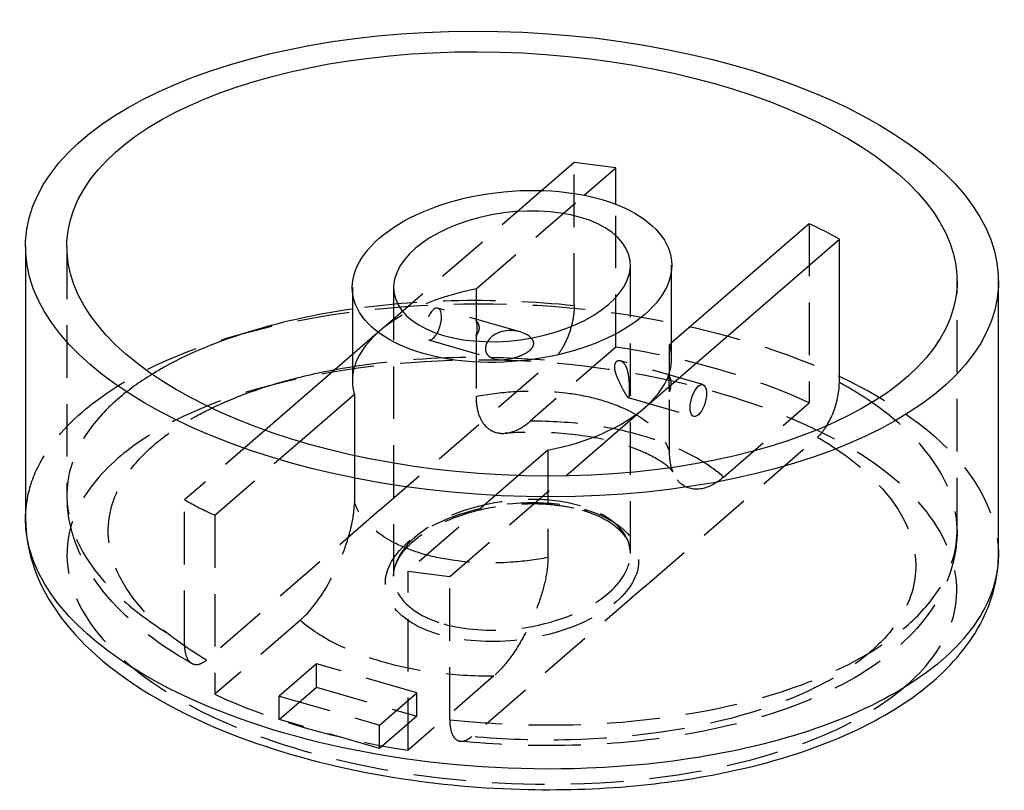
# Model space of a CAD drawing. Header units: millimetres. Extents: x -59 to 59, y -25 to 68.
import ezdxf

# ---------------------------------------------------------------- set-up
doc = ezdxf.new("R2010")
doc.units = ezdxf.units.MM
doc.linetypes.add('HIDDEN', pattern=[9.525, 6.35, -3.175])
doc.layers.get('0').update_dxf_attribs({"color": 253, "lineweight": 70, "true_color": 0x8faf8f})
doc.layers.add('Hidden', color=98, linetype='Continuous', lineweight=70, true_color=0x054805)

msp = doc.modelspace()

# ---------------------------------------------------------------- linework, layer by layer
at = {"color": 98, "lineweight": -3, "true_color": 0x054805}
for p, q in [((7.52, 51.23), (3.62, 47.85)), ((8.73, 47.27), (12.54, 50.58)), ((12.54, 46.18), (12.54, 50.58)), ((35.93, 43.83), (19.29, 29.42)), ((16.02, 21.59), (39.56, 41.98)), ((39.56, 24.66), (39.56, 41.98)), ((-58.79, 41.09), (-58.79, 8.18)), ((19.29, 27.56), (19.29, 38.82)), ((-19.29, 36.13), (-19.29, 24.87)), ((58.79, 3.94), (58.79, 36.85)), ((-19.29, 28.01), (-29.84, 18.88)), ((-25.64, 17.51), (-19.04, 23.22)), ((-19.04, 23.22), (-19.04, 15.81)), ((6.5, 13.34), (16.02, 21.59)), ((4.34, 16.47), (0.77, 13.38))]:
    msp.add_line(p, q, dxfattribs=at)
for centre, major_axis, ratio in [((0, 38.97), (58.78, -2.74), 0.476596), ((0, 38.97), (-53.78, 2.73), 0.474217), ((0, 37.47), (19.27, 1.88), 0.530644), ((22.52, 22.46), (0.55, 1.92), 0.433013)]:
    msp.add_ellipse(centre, major_axis=major_axis, ratio=ratio, dxfattribs=at)
for major_axis, ratio, start_param, end_param in [((-53.78, 2.73), 0.474217, 4.501078, 4.596142), ((-53.78, 2.73), 0.474217, 3.910036, 4.005101), ((19.27, 1.88), 0.530644, 5.640563, 6.231533), ((19.27, 1.88), 0.530644, 3.08994, 3.25184), ((19.27, 1.88), 0.530644, 4.887693, 5.640563)]:
    msp.add_ellipse((0, 26.21), major_axis=major_axis, ratio=ratio, start_param=start_param, end_param=end_param, dxfattribs=at)
at = {"color": 98, "lineweight": -3, "true_color": 0x054805, "extrusion": (-1.30663e-16, -1.75672e-17, -1)}
msp.add_ellipse((0, 37.47), major_axis=(14.27, 1.92), ratio=0.537084, dxfattribs=at)
at = {"color": 98, "lineweight": -3, "true_color": 0x054805}
for points, knots in [([(-19.28, 33.51), (-23.09, 32.97), (-26.78, 32.2), (-30.25, 31.22), (-34.65, 29.97), (-38.63, 28.39), (-42.04, 26.49), (-42.54, 26.21), (-43.03, 25.93), (-43.5, 25.64)], [-0.26370727, -0.26370727, -0.26370727, -0.26370727, -0.25304807, -0.25304807, -0.25304807, -0.2395566, -0.2395566, -0.2395566, -0.23757849, -0.23757849, -0.23757849, -0.23757849]), ([(0.97, 30.76), (0.84, 30.8), (0.7, 30.83), (0.14, 30.93), (-0.3, 30.94), (-1.04, 30.85), (-1.4, 30.76), (-2.07, 30.46), (-2.38, 30.25), (-2.75, 29.88), (-2.87, 29.73), (-2.96, 29.58)], [0.002432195, 0.002432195, 0.002432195, 0.002432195, 0.002826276, 0.002826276, 0.004074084, 0.004074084, 0.005112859, 0.005112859, 0.006151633, 0.006151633, 0.006692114, 0.006692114, 0.006692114, 0.006692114]), ([(2.33, 30.01), (2.16, 30.19), (1.96, 30.33), (1.52, 30.57), (1.25, 30.68), (0.97, 30.76)], [0.000838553, 0.000838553, 0.000838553, 0.000838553, 0.001578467, 0.001578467, 0.002432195, 0.002432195, 0.002432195, 0.002432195]), ([(-36.3, 21.54), (-33.75, 22.77), (-30.88, 23.83), (-25.73, 25.3), (-23.58, 25.8), (-21.36, 26.21)], [0.2424424, 0.2424424, 0.2424424, 0.2424424, 0.25304807, 0.25304807, 0.26008634, 0.26008634, 0.26008634, 0.26008634]), ([(38.03, 19.4), (38.34, 19.9), (38.62, 20.47), (39.09, 21.69), (39.27, 22.33), (39.51, 23.55), (39.56, 24.13), (39.56, 24.66)], [0.002303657, 0.002303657, 0.002303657, 0.002303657, 0.004348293, 0.004348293, 0.006408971, 0.006408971, 0.008351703, 0.008351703, 0.008351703, 0.008351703]), ([(51.96, -8.94), (48.84, -11.59), (44.81, -13.98), (31.28, -19.51), (20.27, -21.56), (-7.94, -22.65), (-25.07, -19.64), (-47.42, -9.86), (-54.52, -4.21), (-58.3, 4.02), (-58.78, 6.09), (-58.79, 8.18)], [0.000727, 0.000727, 0.000727, 0.000727, 0.317377, 0.317377, 0.902589, 0.902589, 1.795085, 1.795085, 2.46312, 2.46312, 2.67803, 2.67803, 2.67803, 2.67803]), ([(-58.79, 8.18), (-58.79, 6.12), (-58.42, 4.09), (-56.23, -2.03), (-53.3, -5.78), (-45.01, -12.75), (-39.03, -16.05), (-26.34, -20.6), (-20.42, -22.1), (-8.96, -23.95), (-3.53, -24.44), (6.53, -24.65), (11.12, -24.48), (19.86, -23.61), (23.99, -22.94), (33.01, -20.84), (37.71, -19.25), (45.47, -15.52), (48.49, -13.56), (50.93, -11.45)], [0.0000003, 0.0000003, 0.0000003, 0.0000003, 0.0097912, 0.0097912, 0.0306512, 0.0306512, 0.0550451, 0.0550451, 0.0730166, 0.0730166, 0.0881017, 0.0881017, 0.1007488, 0.1007488, 0.1126192, 0.1126192, 0.1279723, 0.1279723, 0.1413105, 0.1413105, 0.1413105, 0.1413105]), ([(50.93, -11.45), (51.17, -11.24), (51.4, -11.03), (54.07, -8.57), (56.09, -5.94), (58.3, -0.74), (58.79, 1.59), (58.79, 3.94)], [0.14131049, 0.14131049, 0.14131049, 0.14131049, 0.14261367, 0.14261367, 0.15664443, 0.15664443, 0.16713135, 0.16713135, 0.16713135, 0.16713135]), ([(58.69, 2.28), (58.51, 0.95), (58.15, -0.36), (56.48, -4.19), (54.56, -6.64), (51.98, -8.92)], [-0.4051599, -0.4051599, -0.4051599, -0.4051599, -0.2678348, -0.2678348, 0, 0, 0, 0])]:
    msp.add_open_spline(points, degree=3, knots=knots, dxfattribs=at)
for points in [[(43.5, 22.23), (42.28, 23.07), (40.96, 23.88), (39.56, 24.66)], [(-58.79, 8.18), (-58.79, 8.73), (-58.75, 9.29), (-58.69, 9.84)], [(51.98, -8.92), (51.98, -8.93), (51.97, -8.93), (51.96, -8.94)]]:
    msp.add_open_spline(points, degree=3, dxfattribs=at)
at = {"layer": 'Hidden', "linetype": 'HIDDEN', "lineweight": -3}
for p, q in [((7.52, 33.91), (7.52, 51.23)), ((3.62, 47.85), (-16.02, 30.84)), ((-4.34, 35.96), (8.73, 47.27)), ((12.54, 28.93), (12.54, 46.18)), ((35.93, 43.83), (35.93, 22.18)), ((-53.79, 41.08), (-53.79, 11.01)), ((14.31, 3.96), (14.31, 38.83)), ((-14.31, 36.11), (-14.31, 1.24)), ((-4.34, 35.96), (-4.34, 32.1)), ((53.79, 6.78), (53.79, 36.86)), ((0.99, 30.75), (-8.97, 33.63)), ((-16.02, 30.84), (-19.29, 28.01)), ((-10.08, 29.78), (-2.16, 27.5)), ((-4.34, 30.28), (-4.34, 22.96)), ((12.54, 28.93), (2.19, 19.96)), ((19.29, 29.42), (19.04, 29.21)), ((19.04, 25.35), (19.04, 29.21)), ((-16.02, 9.19), (4.88, 27.29)), ((23.08, 24.38), (13.12, 27.25)), ((14.05, 22.82), (21.97, 20.53)), ((19.04, 16.21), (19.04, 23.53)), ((25.57, 13.21), (35.93, 22.18)), ((-29.84, 18.88), (-39.56, 10.45)), ((16.02, -0.06), (36.92, 18.04)), ((-35.93, 8.6), (-25.64, 17.51)), ((-19.04, 15.81), (-19.04, 10.23)), ((4.34, 16.47), (4.34, 3.48)), ((0.77, 13.38), (-12.54, 1.85)), ((-7.52, 1.2), (6.5, 13.34)), ((-39.56, -6.87), (-39.56, 10.45)), ((8.26, 9.74), (8.25, 9.74)), ((-16.02, 9.19), (-36.92, -8.91)), ((-35.93, 8.6), (-35.93, -13.05)), ((14.31, 3.96), (14.31, 3.96)), ((-12.54, -19.8), (-12.54, 1.85)), ((-7.52, -16.12), (-7.52, 1.2)), ((16.02, -0.06), (-4.88, -18.16)), ((-25.57, -4.08), (-35.93, -13.05)), ((-23.63, -9.37), (-28.13, -13.26)), ((-11.51, -12.87), (-23.63, -9.37)), ((-23.63, -12.2), (-23.63, -9.37)), ((-2.19, -10.83), (-12.54, -19.8)), ((-28.13, -16.1), (-23.63, -12.2)), ((-23.63, -12.2), (-11.51, -15.7)), ((-16.01, -16.76), (-11.51, -12.87)), ((-11.51, -15.7), (-11.51, -12.87)), ((-28.13, -16.1), (-28.13, -13.26)), ((-28.13, -13.26), (-16.01, -16.76)), ((-16.01, -19.6), (-28.13, -16.1)), ((-11.51, -15.7), (-16.01, -19.6)), ((-16.01, -19.6), (-16.01, -16.76))]:
    msp.add_line(p, q, dxfattribs=at)
for centre, major_axis, ratio, start_param, end_param in [((0, 26.21), (19.27, 1.88), 0.530644, 1.7461, 2.49897), ((-5.19, 30.46), (0.55, 1.92), 0.433013, 4.745882, 5.854901), ((0, 26.21), (19.27, 1.88), 0.530644, 2.49897, 3.08994), ((0, 4.56), (-53.78, 2.73), 0.474217, 4.005101, 4.501078), ((0, 26.21), (19.27, 1.88), 0.530644, 6.231533, 6.393432), ((0, 26.21), (-53.78, 2.73), 0.474217, 0.768444, 0.863508), ((0, 26.21), (-53.78, 2.73), 0.474217, 1.359485, 1.45455), ((0, 4.56), (-53.78, 2.73), 0.474217, 0.863508, 1.359485)]:
    msp.add_ellipse(centre, major_axis=major_axis, ratio=ratio, start_param=start_param, end_param=end_param, dxfattribs=at)
at = {"layer": 'Hidden', "linetype": 'HIDDEN', "lineweight": -3, "extrusion": (-6.66667e-17, 1.9245e-17, -1)}
msp.add_ellipse((-9.52, 31.71), major_axis=(-0.55, -1.92), ratio=0.433013, dxfattribs=at)
msp.add_ellipse((18.19, 23.71), major_axis=(-0.55, -1.92), ratio=0.433013, start_param=3.569877, end_param=4.678896, dxfattribs=at)
at = {"layer": 'Hidden', "linetype": 'HIDDEN', "lineweight": -3}
for points, knots in [([(-51.96, 21.06), (-49.87, 22.87), (-47.3, 24.57), (-31.03, 32.92), (-10.09, 35.46), (25.26, 31.79), (40.83, 26.43), (55.53, 14.56), (58.72, 9.25), (58.79, 3.94)], [-3.141593, -3.141593, -3.141593, -3.141593, -2.924938, -2.924938, -1.932903, -1.932903, -1.015338, -1.015338, -0.462594, -0.462594, -0.462594, -0.462594]), ([(7.52, 33.91), (2.66, 34.43), (-2.33, 34.64), (-7.35, 34.5), (-11.38, 34.4), (-15.4, 34.07), (-19.28, 33.51)], [-0.28822388, -0.28822388, -0.28822388, -0.28822388, -0.27463443, -0.27463443, -0.27463443, -0.26370727, -0.26370727, -0.26370727, -0.26370727]), ([(7.52, 33.91), (7.52, 33.37), (7.46, 32.79), (7.22, 31.58), (7.05, 30.96), (6.59, 29.76), (6.31, 29.18), (5.83, 28.39), (5.65, 28.13), (5.27, 27.66), (5.07, 27.46), (4.88, 27.29)], [0, 0, 0, 0, 0.001863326, 0.001863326, 0.003755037, 0.003755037, 0.005707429, 0.005707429, 0.00681593, 0.00681593, 0.007932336, 0.007932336, 0.007932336, 0.007932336]), ([(-4.34, 32.1), (-4.27, 32.03), (-4.21, 31.96), (-4.04, 31.69), (-3.98, 31.48), (-3.98, 31.26)], [0.012189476, 0.012189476, 0.012189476, 0.012189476, 0.012536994, 0.012536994, 0.013290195, 0.013290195, 0.013290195, 0.013290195]), ([(-3.98, 31.26), (-3.98, 31.04), (-4.04, 30.81), (-4.21, 30.48), (-4.27, 30.38), (-4.34, 30.28)], [0.013290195, 0.013290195, 0.013290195, 0.013290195, 0.014043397, 0.014043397, 0.014390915, 0.014390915, 0.014390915, 0.014390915]), ([(2.63, 29.35), (2.63, 29.47), (2.6, 29.58), (2.51, 29.79), (2.44, 29.89), (2.35, 29.99), (2.34, 30), (2.33, 30.01)], [0, 0, 0, 0, 0.0003946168, 0.0003946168, 0.0007892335, 0.0007892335, 0.0008385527, 0.0008385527, 0.0008385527, 0.0008385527]), ([(-2.96, 29.58), (-2.99, 29.52), (-3.03, 29.46), (-3.16, 29.18), (-3.21, 28.94), (-3.21, 28.73)], [0.0066921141, 0.0066921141, 0.0066921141, 0.0066921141, 0.0068878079, 0.0068878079, 0.0076239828, 0.0076239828, 0.0076239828, 0.0076239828]), ([(-3.21, 28.73), (-3.21, 28.52), (-3.16, 28.31), (-2.95, 27.95), (-2.79, 27.8), (-2.48, 27.61), (-2.33, 27.55), (-2.16, 27.5)], [0.007623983, 0.007623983, 0.007623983, 0.007623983, 0.008360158, 0.008360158, 0.009096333, 0.009096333, 0.009680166, 0.009680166, 0.009680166, 0.009680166]), ([(-2.16, 27.5), (-2.02, 27.46), (-1.88, 27.43), (-1.4, 27.37), (-1.04, 27.39), (-0.3, 27.48), (0.14, 27.58), (1, 27.85), (1.41, 28.03), (1.97, 28.38), (2.19, 28.54), (2.44, 28.82), (2.51, 28.92), (2.6, 29.13), (2.63, 29.24), (2.63, 29.35)], [0.009680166, 0.009680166, 0.009680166, 0.009680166, 0.010135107, 0.010135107, 0.011173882, 0.011173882, 0.01242169, 0.01242169, 0.013669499, 0.013669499, 0.014458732, 0.014458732, 0.014853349, 0.014853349, 0.015247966, 0.015247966, 0.015247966, 0.015247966]), ([(47.65, -12), (49.97, -9.95), (51.7, -7.74), (55.49, 0.92), (52.61, 7.83), (37.32, 20.19), (22.91, 25.15), (-9.67, 28.53), (-28.76, 26.18), (-43.44, 18.64), (-45.75, 17.11), (-47.63, 15.48)], [0, 0, 0, 0, 0.267835, 0.267835, 1.015338, 1.015338, 1.932903, 1.932903, 2.924938, 2.924938, 3.141593, 3.141593, 3.141593, 3.141593]), ([(-21.36, 26.21), (-16.81, 27.06), (-11.97, 27.55), (-3.07, 27.78), (0.96, 27.65), (4.88, 27.29)], [0.26008634, 0.26008634, 0.26008634, 0.26008634, 0.27463443, 0.27463443, 0.28659909, 0.28659909, 0.28659909, 0.28659909]), ([(13.13, 27.25), (13.01, 27.28), (12.9, 27.29), (12.69, 27.23), (12.59, 27.16), (12.47, 26.99), (12.43, 26.92), (12.38, 26.75), (12.37, 26.65), (12.37, 26.54)], [0.012815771, 0.012815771, 0.012815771, 0.012815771, 0.013669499, 0.013669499, 0.014458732, 0.014458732, 0.014853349, 0.014853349, 0.015247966, 0.015247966, 0.015247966, 0.015247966]), ([(12.37, 26.54), (12.37, 26.43), (12.38, 26.3), (12.43, 26.05), (12.47, 25.92), (12.59, 25.54), (12.69, 25.28), (12.95, 24.7), (13.12, 24.35), (13.44, 23.74), (13.58, 23.47), (13.8, 23.1), (13.89, 22.96), (14, 22.85), (14.02, 22.83), (14.05, 22.82)], [0, 0, 0, 0, 0.000394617, 0.000394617, 0.000789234, 0.000789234, 0.001578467, 0.001578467, 0.002826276, 0.002826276, 0.004074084, 0.004074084, 0.005112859, 0.005112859, 0.0055678, 0.0055678, 0.0055678, 0.0055678]), ([(14.21, 23.7), (14.21, 23.91), (14.21, 24.16), (14.18, 24.68), (14.16, 24.94), (14.09, 25.5), (14.04, 25.81), (13.89, 26.35), (13.8, 26.57), (13.58, 26.93), (13.44, 27.09), (13.23, 27.21), (13.18, 27.23), (13.13, 27.25)], [0.007623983, 0.007623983, 0.007623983, 0.007623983, 0.008360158, 0.008360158, 0.009096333, 0.009096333, 0.010135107, 0.010135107, 0.011173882, 0.011173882, 0.01242169, 0.01242169, 0.012815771, 0.012815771, 0.012815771, 0.012815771]), ([(18.98, 24.63), (18.98, 24.85), (18.99, 25.04), (19.02, 25.25), (19.03, 25.31), (19.04, 25.35)], [0.013290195, 0.013290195, 0.013290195, 0.013290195, 0.014043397, 0.014043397, 0.014390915, 0.014390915, 0.014390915, 0.014390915]), ([(19.04, 23.53), (19.03, 23.65), (19.02, 23.77), (18.99, 24.16), (18.98, 24.42), (18.98, 24.63)], [0.012189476, 0.012189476, 0.012189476, 0.012189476, 0.012536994, 0.012536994, 0.013290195, 0.013290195, 0.013290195, 0.013290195]), ([(-47.63, 22.64), (-49.21, 21.28), (-50.52, 19.81), (-51.5, 18.3), (-53.08, 15.88), (-53.83, 13.36), (-53.79, 10.83), (-53.73, 6.79), (-51.65, 2.83), (-48.03, -0.73), (-45.75, -2.97), (-42.89, -5.02), (-39.56, -6.87)], [-0.23112443, -0.23112443, -0.23112443, -0.23112443, -0.22269226, -0.22269226, -0.22269226, -0.20920079, -0.20920079, -0.20920079, -0.18761443, -0.18761443, -0.18761443, -0.17402498, -0.17402498, -0.17402498, -0.17402498]), ([(-4.34, 22.96), (-2.86, 23.25), (-1.36, 23.44), (0.16, 23.54), (2.48, 23.69), (4.77, 23.62), (6.93, 23.33), (8.27, 23.15), (9.56, 22.88), (10.75, 22.53)], [-0.1598342, -0.1598342, -0.1598342, -0.1598342, -0.15282019, -0.15282019, -0.15282019, -0.1421103, -0.1421103, -0.1421103, -0.13541661, -0.13541661, -0.13541661, -0.13541661]), ([(-4.34, 22.96), (-4.34, 22.19), (-4.25, 21.57), (-3.92, 20.41), (-3.64, 19.9), (-2.85, 18.96), (-2.24, 18.62), (-1.34, 18.49), (-1.1, 18.48), (-0.87, 18.5)], [0, 0, 0, 0, 0.0026814, 0.0026814, 0.00624318, 0.00624318, 0.01126621, 0.01126621, 0.01288093, 0.01288093, 0.01288093, 0.01288093]), ([(14.05, 22.82), (14.08, 22.81), (14.11, 22.82), (14.16, 22.91), (14.18, 23), (14.21, 23.29), (14.21, 23.49), (14.21, 23.7)], [0.0055678, 0.0055678, 0.0055678, 0.0055678, 0.006151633, 0.006151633, 0.006887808, 0.006887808, 0.007623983, 0.007623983, 0.007623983, 0.007623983]), ([(-36.92, -8.91), (-39.5, -7.39), (-41.75, -5.72), (-46.87, -0.69), (-48.74, 2.89), (-48.83, 8.79), (-48.15, 11.04), (-45.87, 14.54), (-44.71, 15.85), (-41.9, 18.28), (-40.22, 19.44), (-37.67, 20.85), (-37, 21.2), (-36.3, 21.54)], [0.17564977, 0.17564977, 0.17564977, 0.17564977, 0.18761443, 0.18761443, 0.20920079, 0.20920079, 0.22269226, 0.22269226, 0.23112443, 0.23112443, 0.2395566, 0.2395566, 0.2424424, 0.2424424, 0.2424424, 0.2424424]), ([(10.75, 22.53), (11.94, 22.19), (13.05, 21.77), (14.04, 21.28), (15.62, 20.49), (16.9, 19.53), (17.79, 18.45), (18.38, 17.75), (18.8, 17), (19.04, 16.21)], [-0.13541661, -0.13541661, -0.13541661, -0.13541661, -0.12872292, -0.12872292, -0.12872292, -0.11801303, -0.11801303, -0.11801303, -0.11099902, -0.11099902, -0.11099902, -0.11099902]), ([(47.63, -4.86), (49.21, -3.49), (50.52, -2.02), (51.5, -0.51), (53.08, 1.91), (53.83, 4.43), (53.79, 6.96), (53.73, 11), (51.65, 14.96), (48.03, 18.52), (46.71, 19.82), (45.19, 21.05), (43.5, 22.23)], [-0.23112443, -0.23112443, -0.23112443, -0.23112443, -0.22269226, -0.22269226, -0.22269226, -0.20920079, -0.20920079, -0.20920079, -0.18761443, -0.18761443, -0.18761443, -0.17972745, -0.17972745, -0.17972745, -0.17972745]), ([(-58.69, 9.84), (-58.51, 11.23), (-58.12, 12.63), (-56.37, 16.47), (-54.48, 18.88), (-51.96, 21.06)], [2.7354027, 2.7354027, 2.7354027, 2.7354027, 2.8806416, 2.8806416, 3.1415927, 3.1415927, 3.1415927, 3.1415927]), ([(-0.87, 18.5), (-0.51, 18.52), (-0.13, 18.61), (0.89, 19), (1.54, 19.4), (2.19, 19.96)], [0.012880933, 0.012880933, 0.012880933, 0.012880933, 0.01531124, 0.01531124, 0.019179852, 0.019179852, 0.019179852, 0.019179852]), ([(25.57, 13.21), (24.36, 14.29), (22.85, 15.28), (19.49, 16.95), (17.68, 17.65), (13.82, 18.76), (11.72, 19.2), (7.14, 19.82), (4.66, 19.97), (2.18, 19.96)], [0.12132019, 0.12132019, 0.12132019, 0.12132019, 0.12872292, 0.12872292, 0.13541661, 0.13541661, 0.1421103, 0.1421103, 0.14951303, 0.14951303, 0.14951303, 0.14951303]), ([(36.92, 18.04), (37.29, 18.36), (37.65, 18.8), (38, 19.35), (38.02, 19.38), (38.03, 19.4)], [0, 0, 0, 0, 0.002203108, 0.002203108, 0.002303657, 0.002303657, 0.002303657, 0.002303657]), ([(36.91, 18.05), (39.5, 16.52), (41.75, 14.85), (46.87, 9.82), (48.74, 6.24), (48.83, 0.34), (48.15, -1.91), (45.87, -5.42), (44.71, -6.72), (41.9, -9.15), (40.22, -10.31), (35.29, -13.05), (31.73, -14.47), (21.47, -17.38), (14.33, -18.36), (3.07, -18.65), (-0.96, -18.52), (-4.9, -18.16)], [0.1756498, 0.1756498, 0.1756498, 0.1756498, 0.1876144, 0.1876144, 0.2092008, 0.2092008, 0.2226923, 0.2226923, 0.2311244, 0.2311244, 0.2395566, 0.2395566, 0.2530481, 0.2530481, 0.2746344, 0.2746344, 0.2865991, 0.2865991, 0.2865991, 0.2865991]), ([(19.4, 13.94), (19.43, 13.83), (19.45, 13.82), (19.41, 13.88), (19.13, 14.26), (18, 15.13), (17.08, 15.69), (14.56, 16.8), (12.94, 17.33), (9.16, 18.16), (7.01, 18.45), (2.89, 18.66), (1.03, 18.63), (-0.82, 18.5), (-0.84, 18.5), (-0.87, 18.5)], [0.00074408, 0.00074408, 0.00074408, 0.00074408, 0.00481408, 0.00481408, 0.01776013, 0.01776013, 0.03206802, 0.03206802, 0.04697524, 0.04697524, 0.06208012, 0.06208012, 0.0742928, 0.0742928, 0.07443442, 0.07443442, 0.07443442, 0.07443442]), ([(-47.63, 15.48), (-49.9, 13.52), (-51.6, 11.35), (-54.24, 5.55), (-54.14, 1.79), (-49.9, -7.43), (-43.38, -12.64), (-22.77, -21.66), (-6.91, -24.44), (18.96, -23.43), (28.96, -21.56), (41.2, -16.56), (44.84, -14.39), (47.65, -12)], [-3.141593, -3.141593, -3.141593, -3.141593, -2.880642, -2.880642, -2.46312, -2.46312, -1.795085, -1.795085, -0.902589, -0.902589, -0.317377, -0.317377, 0, 0, 0, 0]), ([(19.4, 13.94), (19.29, 14.23), (19.2, 14.57), (19.08, 15.33), (19.04, 15.75), (19.04, 16.21)], [0.015757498, 0.015757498, 0.015757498, 0.015757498, 0.017545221, 0.017545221, 0.019448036, 0.019448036, 0.019448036, 0.019448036]), ([(25.57, 13.21), (24.67, 12.43), (23.78, 11.97), (21.99, 11.62), (21.15, 11.83), (20.06, 12.69), (19.69, 13.19), (19.42, 13.88), (19.41, 13.91), (19.4, 13.94)], [0, 0, 0, 0, 0.00538444, 0.00538444, 0.01150642, 0.01150642, 0.01558536, 0.01558536, 0.0157575, 0.0157575, 0.0157575, 0.0157575]), ([(-38.66, -9.35), (-43.28, -6.74), (-46.85, -3.79), (-50.87, 1.24), (-52.06, 3.3), (-53.46, 7.27), (-53.79, 9.12), (-53.79, 11.01)], [0.00056414, 0.00056414, 0.00056414, 0.00056414, 0.02072756, 0.02072756, 0.0328991, 0.0328991, 0.04282838, 0.04282838, 0.04282838, 0.04282838]), ([(-25.57, -4.08), (-24.67, -3.3), (-23.78, -2.22), (-21.99, 0.53), (-21.15, 2.2), (-20.06, 4.95), (-19.69, 6.09), (-19.31, 7.73), (-19.21, 8.26), (-19.08, 9.29), (-19.04, 9.77), (-19.04, 10.23)], [0, 0, 0, 0, 0.00538444, 0.00538444, 0.01150642, 0.01150642, 0.01558536, 0.01558536, 0.01754522, 0.01754522, 0.01944804, 0.01944804, 0.01944804, 0.01944804]), ([(-10.75, 3.91), (-11.94, 4.26), (-13.05, 4.68), (-14.04, 5.17), (-15.62, 5.96), (-16.9, 6.92), (-17.79, 8), (-18.38, 8.7), (-18.8, 9.45), (-19.04, 10.23)], [-0.13541661, -0.13541661, -0.13541661, -0.13541661, -0.12872292, -0.12872292, -0.12872292, -0.11801303, -0.11801303, -0.11801303, -0.11099902, -0.11099902, -0.11099902, -0.11099902]), ([(-8.75, -5.85), (-9.79, -5.54), (-10.76, -5.16), (-12.9, -4), (-13.88, -3.14), (-15.46, -0.77), (-15.53, 0.83), (-14.1, 4.18), (-12.28, 5.91), (-6.5, 8.99), (-1.94, 10.18), (4.82, 10.11), (6.93, 9.83), (8.76, 9.31)], [-3.141593, -3.141593, -3.141593, -3.141593, -2.914941, -2.914941, -2.552297, -2.552297, -1.975885, -1.975885, -1.271479, -1.271479, -0.394126, -0.394126, 0, 0, 0, 0]), ([(8.25, 9.74), (6.57, 10.22), (4.65, 10.48), (-1.62, 10.54), (-5.92, 9.43), (-11.42, 6.5), (-13.17, 4.85), (-14.52, 1.66), (-14.45, 0.16), (-12.98, -2.06), (-12.07, -2.85), (-10.09, -3.92), (-9.21, -4.27), (-8.25, -4.55)], [0.000533, 0.000533, 0.000533, 0.000533, 0.394126, 0.394126, 1.271479, 1.271479, 1.975885, 1.975885, 2.552297, 2.552297, 2.914941, 2.914941, 3.141593, 3.141593, 3.141593, 3.141593]), ([(-14.31, 1.24), (-14.31, 2.14), (-13.97, 3.1), (-12.45, 5.09), (-11.33, 6.04), (-8.46, 7.75), (-6.64, 8.51), (-3.16, 9.46), (-1.6, 9.74), (0.93, 9.97), (1.89, 10.01), (3.64, 9.99), (4.42, 9.94), (6.07, 9.75), (6.94, 9.6), (8, 9.35), (8.24, 9.28), (8.48, 9.21)], [0.00000028, 0.00000028, 0.00000028, 0.00000028, 0.00665404, 0.00665404, 0.01337508, 0.01337508, 0.02077584, 0.02077584, 0.02628613, 0.02628613, 0.02960787, 0.02960787, 0.03229256, 0.03229256, 0.03544826, 0.03544826, 0.03640097, 0.03640097, 0.03640097, 0.03640097]), ([(14.31, 3.96), (14.31, 5.12), (13.83, 6.26), (11.87, 8.23), (10.44, 9.05), (8.54, 9.66), (8.4, 9.7), (8.26, 9.74)], [-0.9177768, -0.9177768, -0.9177768, -0.9177768, -0.4605219, -0.4605219, -0.0331977, -0.0331977, 0, 0, 0, 0]), ([(8.76, 9.31), (8.91, 9.26), (9.06, 9.22), (11.14, 8.55), (12.69, 7.66), (15.01, 5.34), (15.47, 3.86), (14.99, 0.59), (13.65, -1.19), (8.87, -4.59), (4.88, -6.07), (-2.76, -6.84), (-6.05, -6.62), (-8.75, -5.85)], [0, 0, 0, 0, 0.033198, 0.033198, 0.460522, 0.460522, 1.003034, 1.003034, 1.687444, 1.687444, 2.555744, 2.555744, 3.141593, 3.141593, 3.141593, 3.141593]), ([(8.48, 9.21), (9.49, 8.92), (10.4, 8.55), (11.87, 7.75), (12.5, 7.3), (13.52, 6.28), (13.85, 5.77), (14.23, 4.81), (14.31, 4.38), (14.31, 3.96)], [0.03640097, 0.03640097, 0.03640097, 0.03640097, 0.04046455, 0.04046455, 0.04403978, 0.04403978, 0.04754735, 0.04754735, 0.05063631, 0.05063631, 0.05063631, 0.05063631]), ([(53.79, 6.78), (53.79, 5.24), (53.57, 3.71), (52.03, -1.47), (49.71, -4.59), (44.17, -9.55), (40.55, -11.79), (31.22, -15.69), (25.67, -17.18), (15.33, -18.79), (10.88, -19.15), (2.17, -19.31), (-2.07, -19.14), (-6.22, -18.73)], [0, 0, 0, 0, 0.00718421, 0.00718421, 0.02480479, 0.02480479, 0.04228629, 0.04228629, 0.0610979, 0.0610979, 0.07449758, 0.07449758, 0.08713155, 0.08713155, 0.08713155, 0.08713155]), ([(4.34, 3.48), (2.86, 3.2), (1.36, 3), (-0.16, 2.91), (-2.48, 2.75), (-4.77, 2.83), (-6.93, 3.12), (-8.27, 3.3), (-9.56, 3.57), (-10.75, 3.91)], [-0.1598342, -0.1598342, -0.1598342, -0.1598342, -0.15282019, -0.15282019, -0.15282019, -0.1421103, -0.1421103, -0.1421103, -0.13541661, -0.13541661, -0.13541661, -0.13541661]), ([(-8.25, -4.55), (-5.78, -5.26), (-2.75, -5.46), (4.38, -4.75), (8.18, -3.35), (12.74, -0.1), (14, 1.59), (14.29, 3.53), (14.31, 3.74), (14.31, 3.96)], [-3.141593, -3.141593, -3.141593, -3.141593, -2.555744, -2.555744, -1.687444, -1.687444, -1.003034, -1.003034, -0.9181, -0.9181, -0.9181, -0.9181]), ([(4.34, 3.48), (4.34, 2.71), (4.25, 1.92), (3.92, 0.2), (3.64, -0.8), (2.85, -3.11), (2.24, -4.49), (1, -6.83), (0.39, -7.82), (-0.89, -9.55), (-1.54, -10.27), (-2.19, -10.83)], [0, 0, 0, 0, 0.0026814, 0.0026814, 0.00624318, 0.00624318, 0.01126621, 0.01126621, 0.01531124, 0.01531124, 0.01917985, 0.01917985, 0.01917985, 0.01917985]), ([(-25.57, -4.08), (-24.36, -5.16), (-22.85, -6.16), (-19.49, -7.83), (-17.68, -8.52), (-13.82, -9.63), (-11.72, -10.07), (-7.14, -10.69), (-4.66, -10.84), (-2.18, -10.83)], [0.12132019, 0.12132019, 0.12132019, 0.12132019, 0.12872292, 0.12872292, 0.13541661, 0.13541661, 0.1421103, 0.1421103, 0.14951303, 0.14951303, 0.14951303, 0.14951303]), ([(-7.52, -16.12), (-2.66, -16.64), (2.33, -16.85), (7.35, -16.72), (15.31, -16.51), (23.22, -15.43), (30.25, -13.43), (34.65, -12.18), (38.63, -10.6), (42.04, -8.7), (44.17, -7.52), (46.05, -6.22), (47.63, -4.86)], [-0.28822388, -0.28822388, -0.28822388, -0.28822388, -0.27463443, -0.27463443, -0.27463443, -0.25304807, -0.25304807, -0.25304807, -0.2395566, -0.2395566, -0.2395566, -0.23112443, -0.23112443, -0.23112443, -0.23112443]), ([(-38.66, -9.35), (-38.73, -9.31), (-38.79, -9.27), (-39.09, -9.01), (-39.27, -8.69), (-39.51, -7.88), (-39.56, -7.4), (-39.56, -6.87)], [0.003817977, 0.003817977, 0.003817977, 0.003817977, 0.004348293, 0.004348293, 0.006408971, 0.006408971, 0.008351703, 0.008351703, 0.008351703, 0.008351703]), ([(-36.92, -8.91), (-37.29, -9.23), (-37.65, -9.42), (-38.23, -9.51), (-38.46, -9.47), (-38.66, -9.35)], [0, 0, 0, 0, 0.002203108, 0.002203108, 0.003817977, 0.003817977, 0.003817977, 0.003817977]), ([(-7.52, -16.12), (-7.52, -16.66), (-7.46, -17.14), (-7.22, -17.94), (-7.05, -18.25), (-6.65, -18.61), (-6.45, -18.71), (-6.22, -18.73)], [0, 0, 0, 0, 0.001863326, 0.001863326, 0.003755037, 0.003755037, 0.005236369, 0.005236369, 0.005236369, 0.005236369]), ([(-6.22, -18.73), (-6.15, -18.73), (-6.08, -18.73), (-5.83, -18.71), (-5.65, -18.65), (-5.27, -18.46), (-5.07, -18.33), (-4.88, -18.16)], [0.005236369, 0.005236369, 0.005236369, 0.005236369, 0.005707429, 0.005707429, 0.00681593, 0.00681593, 0.007932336, 0.007932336, 0.007932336, 0.007932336])]:
    msp.add_open_spline(points, degree=3, knots=knots, dxfattribs=at)
for points in [[(-43.5, 25.64), (-45.04, 24.7), (-46.42, 23.69), (-47.63, 22.64)], [(58.79, 3.94), (58.78, 3.38), (58.75, 2.83), (58.69, 2.28)]]:
    msp.add_open_spline(points, degree=3, dxfattribs=at)

doc.saveas('drawing.dxf')
